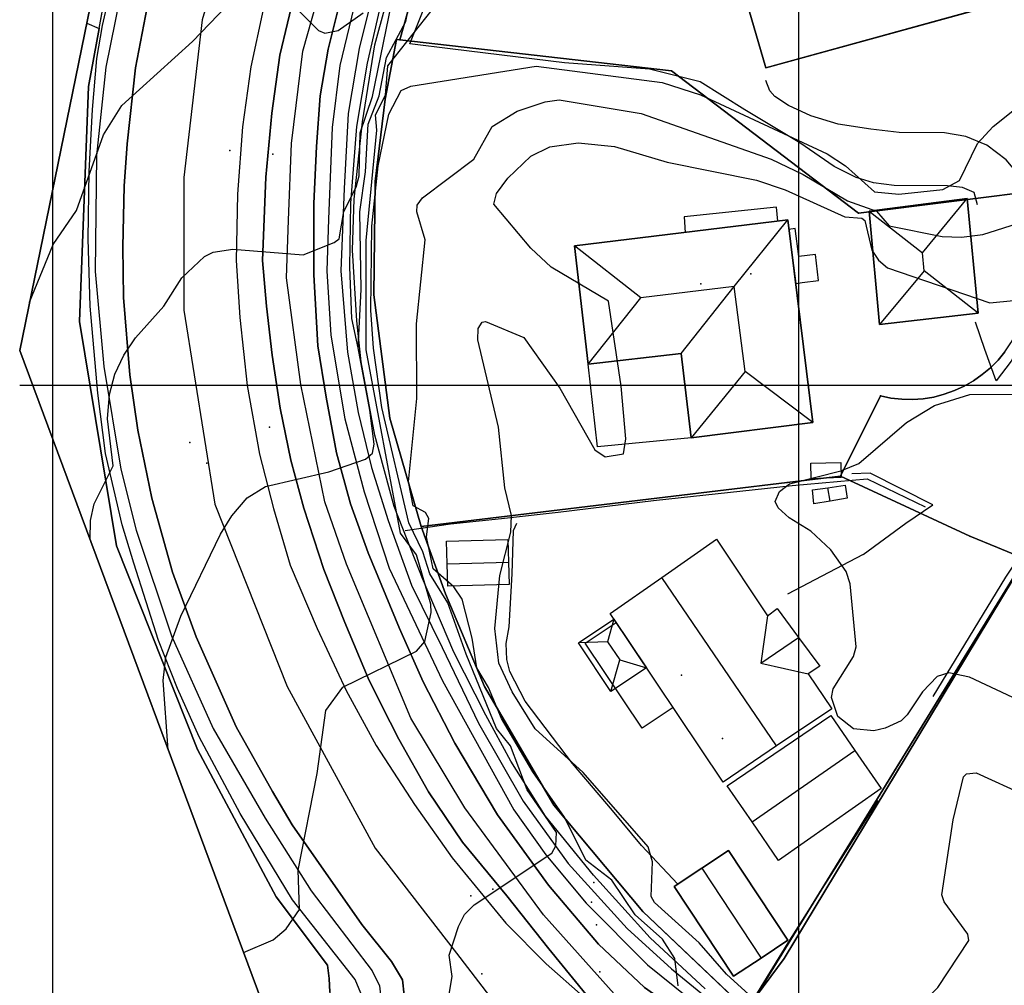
# Model space of a CAD drawing. Header units: inches. Extents: x 92347800 to 92626375, y 1600225090 to 1600386582.
# Tile 2 of 12: x 92347800 to 92413800, y 1600259750 to 1600324505. Entities that reach past the tile are written whole.
import ezdxf

# ---------------------------------------------------------------- set-up
doc = ezdxf.new("R2010")
doc.units = ezdxf.units.IN
doc.header["$MEASUREMENT"] = 0
for name, color, linetype in [('Adresse', 10, 'Continuous'), ('AnnenBygning', 10, 'Continuous'), ('AnnetVegarealAvgrensning', 10, 'Continuous'), ('ArealressursFlate', 10, 'Continuous'), ('ArealressursGrense', 10, 'Continuous'), ('Bestillingspolygon', 10, 'Continuous'), ('Bygning', 10, 'Continuous'), ('Bygningslinje', 10, 'Continuous'), ('Eiendomsgrense', 10, 'Continuous'), ('elveg20_v_kartverket_255_veglenke', 10, 'Continuous'), ('Gidtekst', 10, 'Continuous'), ('Gjerde', 10, 'Continuous'), ('Hekk', 10, 'Continuous'), ('HøydeKurve', 10, 'Continuous'), ('KantUtsnitt', 10, 'Continuous'), ('Kumlokk', 10, 'Continuous'), ('Mast', 10, 'Continuous'), ('MurLoddrett', 10, 'Continuous'), ('Mønelinje', 10, 'Continuous'), ('Rutenett', 10, 'Continuous'), ('Skjerm', 10, 'Continuous'), ('Takkant', 10, 'Continuous'), ('Takoverbygg', 10, 'Continuous'), ('TakoverbyggKant', 10, 'Continuous'), ('Teig', 10, 'Continuous'), ('Teiggrensepunkt', 10, 'Continuous'), ('TrappBygg', 10, 'Continuous'), ('Vegdekkekant', 10, 'Continuous'), ('VegGåendeOgSyklende', 10, 'Continuous'), ('VegKjørende', 10, 'Continuous'), ('Veranda', 10, 'Continuous')]:
    doc.layers.add(name, color=color, linetype=linetype)

msp = doc.modelspace()

# ---------------------------------------------------------------- linework, layer by layer
at = {"layer": 'Adresse'}
for p in [(92396800, 1600307464), (92392167, 1600280555)]:
    msp.add_point(p, dxfattribs=at)
at = {"layer": 'AnnenBygning'}
for points in [[(92400860, 1600293720, 113010), (92400820, 1600294760, 113010), (92402850, 1600294810, 113010), (92402870, 1600293810, 113010)], [(92402120, 1600292220, 113400), (92401030, 1600292040, 112690), (92400950, 1600292970, 112680), (92401980, 1600293110, 113400), (92403140, 1600293280, 112680), (92403270, 1600292410, 112680)], [(92391680, 1600266380, 113980), (92393530, 1600267600, 114930), (92395320, 1600268780, 113980), (92399300, 1600262770, 113980), (92397500, 1600261580, 114930), (92395650, 1600260360, 113980)]]:
    msp.add_polyline3d(points, close=True, dxfattribs=at)
at = {"layer": 'AnnetVegarealAvgrensning'}
for p, q in [((92407200, 1600290740, 110620), (92409020, 1600291960, 110610)), ((92404340, 1600288630, 110860), (92407200, 1600290740, 110620)), ((92404340, 1600288630, 110860), (92399260, 1600285970, 110940))]:
    msp.add_line(p, q, dxfattribs=at)
for points in [[(92415530, 1600310240, 112730), (92415190, 1600312830, 113250), (92414630, 1600314260, 113460), (92413920, 1600315110, 113580), (92412620, 1600316090, 113870), (92411230, 1600316670, 114070), (92409790, 1600316910, 114220), (92406760, 1600316950, 114520), (92404860, 1600317170, 114570), (92402660, 1600317500, 114620), (92400830, 1600318060, 114610), (92399340, 1600318740, 114670), (92398420, 1600319350, 114760), (92398080, 1600319730, 114770), (92397820, 1600320430, 114780)], [(92415110, 1600303130, 111480), (92414260, 1600301600, 111210), (92413260, 1600300280, 111000), (92412500, 1600302390, 111320), (92411870, 1600304230, 111460)], [(92409020, 1600291960, 110610), (92404800, 1600294100, 110860), (92403570, 1600294050, 110880)], [(92415290, 1600289230, 110170), (92413880, 1600287120, 110500), (92409010, 1600279120, 110970)]]:
    msp.add_polyline3d(points, dxfattribs=at)
at = {"layer": 'ArealressursFlate'}
for points in [[(92373570, 1600259100), (92373460, 1600260120), (92372720, 1600261350), (92370740, 1600263830), (92366070, 1600270510), (92364750, 1600272740), (92362310, 1600277080), (92359640, 1600283120), (92358050, 1600287450), (92356660, 1600292410), (92355710, 1600296970), (92355180, 1600300690), (92354760, 1600305880), (92354720, 1600309270), (92354800, 1600313330), (92355010, 1600316180), (92355560, 1600321270), (92356560, 1600326530)], [(92386450, 1600258300), (92383270, 1600262190), (92380450, 1600265750), (92377490, 1600269360), (92375200, 1600272730), (92373210, 1600276250), (92372060, 1600278540), (92371150, 1600280350), (92369600, 1600284080), (92368190, 1600287640), (92366840, 1600291740), (92365980, 1600294970), (92365250, 1600298450), (92364730, 1600302010), (92364340, 1600305300), (92364080, 1600308350), (92364290, 1600313940), (92364700, 1600318230), (92365240, 1600322120), (92366260, 1600326450)], [(92364110, 1600325190), (92363290, 1600321340), (92362740, 1600317330), (92362390, 1600312810), (92362300, 1600308360), (92362550, 1600304530), (92363040, 1600299980), (92363880, 1600295370), (92364820, 1600291730), (92365930, 1600287920), (92367750, 1600283670), (92369680, 1600279520), (92371690, 1600275830), (92374270, 1600271870), (92376800, 1600268300), (92380380, 1600263910), (92383100, 1600261190), (92385570, 1600258990)], [(92415250, 1600288390), (92407220, 1600275090), (92399050, 1600261540), (92394880, 1600255930), (92389690, 1600259610), (92386590, 1600262520), (92383240, 1600266460), (92379830, 1600271180), (92376970, 1600275990), (92374850, 1600280110), (92373270, 1600283680), (92371160, 1600288750), (92369970, 1600292040), (92369040, 1600295450), (92368350, 1600299200), (92367780, 1600302630), (92367510, 1600307400), (92367510, 1600312170), (92367700, 1600315990), (92367950, 1600319400), (92368470, 1600322520), (92369270, 1600325650)], [(92369270, 1600325650), (92368470, 1600322520), (92367950, 1600319400), (92367700, 1600315990), (92367510, 1600312170), (92367510, 1600307400), (92367780, 1600302630), (92368350, 1600299200), (92369040, 1600295450), (92369970, 1600292040), (92371160, 1600288750), (92373270, 1600283680), (92374850, 1600280110), (92376970, 1600275990), (92379830, 1600271180), (92383240, 1600266460), (92386590, 1600262520), (92389690, 1600259610), (92394880, 1600255930), (92398400, 1600253830), (92403820, 1600251170), (92408770, 1600249250), (92414120, 1600247530)], [(92414120, 1600247530), (92408770, 1600249250), (92403820, 1600251170), (92398400, 1600253830), (92394880, 1600255930), (92399050, 1600261540), (92407220, 1600275090), (92415250, 1600288390)]]:
    msp.add_lwpolyline(points, dxfattribs=at)
at = {"layer": 'ArealressursGrense'}
for points in [[(92366070, 1600270510), (92364750, 1600272740), (92362310, 1600277080), (92359640, 1600283120), (92358050, 1600287450), (92356660, 1600292410), (92355710, 1600296970), (92355180, 1600300690), (92354760, 1600305880), (92354720, 1600309270), (92354800, 1600313330), (92355010, 1600316180), (92355560, 1600321270), (92356560, 1600326530), (92357560, 1600330600), (92359060, 1600335520), (92361180, 1600340690), (92363880, 1600345730), (92366980, 1600351050), (92370040, 1600355510), (92374520, 1600360910), (92379830, 1600366280), (92381980, 1600368080)], [(92366260, 1600326450), (92365240, 1600322120), (92364700, 1600318230), (92364290, 1600313940), (92364080, 1600308350), (92364340, 1600305300), (92364730, 1600302010), (92365250, 1600298450), (92365980, 1600294970), (92366840, 1600291740), (92368190, 1600287640), (92369600, 1600284080), (92371150, 1600280350), (92372060, 1600278540), (92373210, 1600276250), (92375200, 1600272730), (92377490, 1600269360), (92380450, 1600265750), (92383270, 1600262190), (92386450, 1600258300)], [(92364110, 1600325190), (92363290, 1600321340), (92362740, 1600317330), (92362390, 1600312810), (92362300, 1600308360), (92362550, 1600304530), (92363040, 1600299980), (92363880, 1600295370), (92364820, 1600291730), (92365930, 1600287920), (92367750, 1600283670), (92369680, 1600279520), (92371690, 1600275830), (92374270, 1600271870), (92376800, 1600268300), (92380380, 1600263910), (92383100, 1600261190), (92385570, 1600258990), (92386450, 1600258300)], [(92394880, 1600255930), (92389690, 1600259610), (92386590, 1600262520), (92383240, 1600266460), (92379830, 1600271180), (92376970, 1600275990), (92374850, 1600280110), (92373270, 1600283680), (92371160, 1600288750), (92369970, 1600292040), (92369040, 1600295450), (92368350, 1600299200), (92367780, 1600302630), (92367510, 1600307400), (92367510, 1600312170), (92367700, 1600315990), (92367950, 1600319400), (92368470, 1600322520), (92369270, 1600325650)], [(92394880, 1600255930), (92399050, 1600261540), (92407220, 1600275090), (92415250, 1600288390), (92417310, 1600288560)], [(92373570, 1600259100), (92373460, 1600260120), (92372720, 1600261350), (92370740, 1600263830), (92366070, 1600270510)]]:
    msp.add_lwpolyline(points, dxfattribs=at)
at = {"layer": 'Bestillingspolygon'}
msp.add_lwpolyline([(92626349, 1600369817), (92451714, 1600386577), (92380721, 1600373117), (92356874, 1600346697), (92347800, 1600302329), (92365622, 1600254393), (92417025, 1600227014), (92571817, 1600225094)], close=True, dxfattribs=at)
at = {"layer": 'Bygning'}
for points in [[(92413630, 1600325640, 117720), (92397820, 1600321280, 117720), (92395100, 1600330570, 117720), (92396320, 1600330920, 117720), (92396180, 1600331400, 122500), (92395080, 1600335160, 120290), (92409920, 1600339420, 120340), (92411030, 1600335630, 122500), (92411680, 1600333400, 121250), (92412140, 1600331800, 120350), (92411840, 1600331730, 120350), (92413310, 1600326930, 120400)], [(92412050, 1600304820, 114650), (92405430, 1600304060, 114500), (92404750, 1600311670, 114540), (92411320, 1600312510, 114530)], [(92392140, 1600302120, 115120), (92385910, 1600301410, 115270), (92384980, 1600309330, 115270), (92399290, 1600311080, 115180), (92400970, 1600297500, 115180), (92392810, 1600296460, 115180)], [(92380600, 1600286620, 114250), (92376490, 1600286510, 114250), (92376450, 1600288020, 115160), (92376410, 1600289530, 114250), (92380520, 1600289640, 114250), (92380560, 1600288120, 115160)], [(92400010, 1600283080, 115530), (92401440, 1600281160, 113950), (92400650, 1600280630, 113950), (92402230, 1600278300, 113970), (92398540, 1600275800, 117130), (92394950, 1600273380, 114080), (92387380, 1600284680, 113950), (92390840, 1600287100, 117130), (92394500, 1600289660, 113950), (92397930, 1600284530, 113950), (92398570, 1600285030, 113950)], [(92395230, 1600273130, 113840), (92402170, 1600277850, 113930), (92403790, 1600275500, 115710), (92405550, 1600272950, 113700), (92398670, 1600268110, 113560), (92396890, 1600270710, 115810)]]:
    msp.add_polyline3d(points, close=True, dxfattribs=at)
at = {"layer": 'Bygningslinje'}
for points in [[(92404750, 1600311670, 114540), (92408320, 1600308870, 116240), (92411320, 1600312510, 114530)], [(92392140, 1600302120, 115120), (92395700, 1600306610, 118020), (92399290, 1600311080, 115180)], [(92385910, 1600301410, 115270), (92389430, 1600305860, 118000), (92384980, 1600309330, 115270)], [(92412050, 1600304820, 114650), (92408430, 1600307660, 116250), (92405430, 1600304060, 114500)], [(92400970, 1600297500, 115180), (92396430, 1600300910, 118020), (92392810, 1600296460, 115180)], [(92387630, 1600284300, 113090), (92387210, 1600282790, 113760), (92385250, 1600282710, 113090)], [(92397930, 1600284530, 113950), (92397480, 1600281360, 115530), (92400650, 1600280630, 113950)], [(92387430, 1600279460, 113090), (92388030, 1600281570, 113760), (92389810, 1600281050, 113090)]]:
    msp.add_polyline3d(points, dxfattribs=at)
at = {"layer": 'Eiendomsgrense'}
for p, q in [((92353130, 1600323920), (92354180, 1600329660)), ((92352290, 1600324270), (92353130, 1600323920)), ((92353130, 1600323920), (92352420, 1600320020)), ((92372300, 1600319170), (92373050, 1600323180)), ((92373050, 1600323180), (92373290, 1600323150)), ((92373290, 1600323150), (92391500, 1600321080)), ((92404020, 1600311530), (92391500, 1600321080)), ((92352420, 1600320020), (92351820, 1600304260)), ((92371620, 1600313650), (92372300, 1600319170)), ((92371530, 1600306050), (92371620, 1600313650)), ((92416850, 1600313140), (92404020, 1600311530)), ((92372600, 1600297780), (92371530, 1600306050)), ((92351820, 1600304260), (92354290, 1600289230)), ((92402830, 1600293890), (92405490, 1600299280)), ((92374710, 1600290520), (92372600, 1600297780)), ((92374710, 1600290520), (92399250, 1600293470)), ((92399250, 1600293470), (92402830, 1600293890)), ((92411500, 1600289880), (92402830, 1600293890)), ((92374710, 1600290520), (92376340, 1600286010)), ((92354290, 1600289230), (92359720, 1600275560)), ((92415180, 1600288340), (92396560, 1600258060)), ((92376340, 1600286010), (92378960, 1600279780)), ((92378960, 1600279780), (92383610, 1600271840)), ((92359720, 1600275560), (92365000, 1600265680)), ((92383610, 1600271840), (92389560, 1600264710)), ((92365000, 1600265680), (92368440, 1600261110)), ((92389560, 1600264710), (92396560, 1600258060))]:
    msp.add_line(p, q, dxfattribs=at)
for points in [[(92373290, 1600323150), (92373820, 1600325060), (92374400, 1600326950), (92375050, 1600328830), (92375740, 1600330680), (92376500, 1600332500)], [(92405490, 1600299280), (92406200, 1600299130), (92406920, 1600299050), (92407640, 1600299040), (92408360, 1600299090), (92409070, 1600299200), (92409770, 1600299390), (92410460, 1600299630), (92411100, 1600299920), (92411730, 1600300290), (92412320, 1600300700), (92412870, 1600301160), (92413390, 1600301680), (92413840, 1600302240), (92414240, 1600302830), (92414600, 1600303470)], [(92415180, 1600288340), (92413340, 1600289100), (92411500, 1600289880)], [(92368440, 1600261110), (92368540, 1600260210), (92368580, 1600259300), (92368540, 1600258390), (92368450, 1600257500), (92368290, 1600256600), (92368060, 1600255720), (92367770, 1600254860), (92367420, 1600254030), (92367190, 1600253560)]]:
    msp.add_lwpolyline(points, dxfattribs=at)
at = {"layer": 'elveg20_v_kartverket_255_veglenke'}
for points in [[(92399731, 1600376721, 122634), (92397077, 1600375134, 122399), (92386574, 1600367299, 121359), (92379466, 1600360786, 120669), (92372163, 1600352344, 119769), (92367389, 1600344131, 119429), (92362593, 1600333090, 118579), (92360041, 1600324492, 118169), (92358801, 1600313911, 117359), (92358795, 1600305031, 116929), (92360884, 1600292009, 116239), (92365732, 1600279793, 115159), (92371627, 1600268943, 114549), (92377084, 1600261900, 113989), (92382755, 1600254502, 114459)], [(92354828, 1600327512, 118600), (92353580, 1600321311, 118410), (92352944, 1600315403, 118100), (92352861, 1600307610, 117570), (92353438, 1600301257, 117270), (92354575, 1600294352, 116910), (92355604, 1600290275, 116680), (92357976, 1600283196, 116180), (92360759, 1600276977, 115820), (92364259, 1600270970, 115490), (92367328, 1600266095, 115160), (92371435, 1600260711, 114660), (92371915, 1600259723, 114630), (92372075, 1600258311, 114600), (92371872, 1600256492, 114430), (92371063, 1600255173, 114430), (92368589, 1600252812, 114430)], [(92395582, 1600253318, 112340), (92392130, 1600255450, 112880), (92387644, 1600259178, 113310), (92382905, 1600264482, 113770), (92377641, 1600271660, 114420), (92374029, 1600277668, 114910), (92369717, 1600287995, 115550), (92368244, 1600292162, 115910), (92366647, 1600300045, 116500), (92365695, 1600307192, 116930), (92365815, 1600311051, 117230), (92366015, 1600316199, 117470), (92366780, 1600322395, 117930), (92368267, 1600327723, 118310)], [(92370196, 1600325317, 118160), (92369266, 1600321433, 117860), (92368738, 1600317266, 117500), (92368498, 1600311126, 117090), (92368391, 1600307671, 116760), (92368645, 1600303339, 116520), (92369601, 1600297734, 116110), (92370898, 1600292834, 115830), (92372561, 1600287720, 115420), (92376138, 1600280174, 114820), (92380927, 1600271521, 114210), (92383063, 1600268505, 114000), (92385776, 1600265268, 113710), (92389877, 1600261117, 113280), (92394582, 1600257349, 112790), (92396892, 1600255848, 112600)]]:
    msp.add_polyline3d(points, dxfattribs=at)
at = {"layer": 'Gidtekst'}
for p in [(92393451, 1600306802), (92394915, 1600276304)]:
    msp.add_point(p, dxfattribs=at)
at = {"layer": 'Gjerde'}
for points in [[(92373640, 1600290250, 114540), (92376680, 1600290690, 114510), (92380100, 1600291050, 113160), (92383890, 1600291480, 112730), (92390280, 1600292260, 112580), (92399570, 1600293270, 112190), (92404610, 1600293720, 111890), (92408490, 1600291830, 111760)], [(92405330, 1600272140, 111950), (92399290, 1600262600, 112050), (92396030, 1600257280, 113380)]]:
    msp.add_polyline3d(points, dxfattribs=at)
at = {"layer": 'Hekk'}
for points in [[(92376840, 1600322530, 115630), (92373960, 1600322890, 116380), (92379830, 1600337630, 117280)], [(92412010, 1600312090, 114500), (92411770, 1600312910, 114590), (92411000, 1600313260, 114660), (92410000, 1600313370, 114760), (92406410, 1600313380, 114940), (92405030, 1600313570, 114990), (92403870, 1600313920, 114990), (92402390, 1600314670, 114990), (92400100, 1600316240, 115100), (92396410, 1600318460, 115280), (92393420, 1600320340, 115320), (92390010, 1600321180, 115530), (92384330, 1600321620, 115560), (92376840, 1600322530, 115630)]]:
    msp.add_polyline3d(points, dxfattribs=at)
at = {"layer": 'HøydeKurve'}
for points in [[(92357760, 1600275550, 116000), (92357410, 1600280200, 116000), (92357600, 1600281760, 116000), (92358610, 1600284500, 116000), (92361260, 1600290010, 116000), (92362020, 1600291240, 116000), (92363040, 1600292430, 116000), (92364280, 1600293190, 116000), (92368530, 1600294190, 116000), (92370970, 1600295040, 116000), (92371440, 1600295430, 116000), (92371560, 1600296030, 116000), (92371270, 1600298330, 116000), (92370490, 1600302510, 116000), (92370700, 1600306420, 116000), (92370600, 1600311610, 116000), (92370990, 1600314310, 116000), (92371150, 1600317500, 116000), (92371890, 1600319400, 116000), (92372390, 1600321970, 116000), (92373690, 1600324380, 116000), (92374540, 1600328650, 116000)], [(92352520, 1600289650, 117000), (92352550, 1600290920, 117000), (92352790, 1600292030, 117000), (92354060, 1600294580, 117000), (92353690, 1600297740, 117000), (92353820, 1600299370, 117000), (92354180, 1600300730, 117000), (92354780, 1600302010, 117000), (92355570, 1600303180, 117000), (92357460, 1600305290, 117000), (92358670, 1600307190, 117000), (92360180, 1600308620, 117000), (92360760, 1600308920, 117000), (92362080, 1600309120, 117000), (92366810, 1600308740, 117000), (92368890, 1600309570, 117000), (92369220, 1600309820, 117000), (92369530, 1600311640, 117000), (92370350, 1600313270, 117000), (92370550, 1600314030, 117000), (92370630, 1600316910, 117000), (92371460, 1600319360, 117000), (92372920, 1600326570, 117000)], [(92348460, 1600305560, 118000), (92350040, 1600309440, 118000), (92351610, 1600311700, 118000), (92353410, 1600316790, 118000), (92354650, 1600318740, 118000), (92359380, 1600323050, 118000), (92361670, 1600325410, 118000)], [(92362810, 1600261960, 115000), (92364800, 1600262800, 115000), (92365660, 1600263540, 115000), (92366560, 1600264840, 115000), (92366460, 1600267470, 115000), (92367730, 1600273960, 115000), (92368310, 1600278180, 115000), (92369460, 1600279750, 115000), (92374390, 1600282150, 115000), (92374950, 1600282800, 115000), (92375380, 1600284750, 115000), (92375360, 1600285300, 115000), (92374400, 1600288620, 115000), (92373320, 1600290060, 115000), (92371020, 1600302370, 115000), (92371020, 1600309690, 115000), (92371730, 1600317090, 115000), (92371660, 1600318130, 115000), (92372310, 1600319450, 115000), (92372480, 1600321420, 115000), (92375450, 1600325160, 115000)], [(92366500, 1600325100, 118000), (92367840, 1600323780, 118000), (92368250, 1600323610, 118000), (92369150, 1600323790, 118000), (92370830, 1600324960, 118000)], [(92375680, 1600253740, 114000), (92376780, 1600260350, 114000), (92376590, 1600261770, 114000), (92377210, 1600263700, 114000), (92377620, 1600264510, 114000), (92378270, 1600265140, 114000), (92383460, 1600268610, 114000), (92383730, 1600269110, 114000), (92383780, 1600269990, 114000), (92381810, 1600272860, 114000), (92380690, 1600275820, 114000), (92379770, 1600276980, 114000), (92377720, 1600281950, 114000), (92376500, 1600285410, 114000), (92375290, 1600287350, 114000), (92374830, 1600288820, 114000), (92373890, 1600290770, 114000), (92372070, 1600298500, 114000), (92371510, 1600302470, 114000), (92371340, 1600305020, 114000), (92371410, 1600310660, 114000), (92371840, 1600314700, 114000), (92372540, 1600318170, 114000), (92373360, 1600319750, 114000), (92374010, 1600320040, 114000), (92382420, 1600321390, 114000), (92390860, 1600320300, 114000), (92393440, 1600319470, 114000), (92401920, 1600315500, 114000), (92403160, 1600314710, 114000), (92405090, 1600312960, 114000), (92406740, 1600312800, 114000), (92409680, 1600313120, 114000), (92410790, 1600313710, 114000), (92412000, 1600316200, 114000), (92413060, 1600317340, 114000), (92414380, 1600318390, 114000)], [(92391930, 1600259710, 113000), (92391720, 1600261550, 113000), (92390880, 1600262840, 113000), (92389060, 1600264470, 113000), (92387490, 1600266810, 113000), (92385760, 1600268150, 113000), (92384320, 1600271020, 113000), (92382200, 1600274070, 113000), (92380100, 1600277650, 113000), (92379220, 1600279730, 113000), (92378450, 1600281040, 113000), (92378130, 1600283040, 113000), (92377450, 1600285640, 113000), (92376910, 1600286470, 113000), (92375520, 1600287680, 113000), (92375070, 1600289830, 113000), (92375220, 1600291050, 113000), (92375000, 1600291450, 113000), (92374170, 1600291910, 113000), (92373860, 1600293520, 113000), (92374410, 1600299100, 113000), (92374390, 1600304120, 113000), (92374980, 1600309740, 113000), (92374410, 1600311620, 113000), (92374440, 1600312070, 113000), (92374790, 1600312560, 113000), (92378250, 1600315150, 113000), (92379470, 1600317340, 113000), (92381140, 1600318370, 113000), (92383020, 1600319000, 113000), (92383960, 1600319120, 113000), (92389460, 1600318220, 113000), (92398170, 1600315160, 113000), (92400310, 1600314130, 113000), (92403300, 1600312350, 113000), (92405230, 1600311670, 113000), (92406080, 1600310680, 113000), (92409640, 1600309970, 113000), (92410930, 1600309920, 113000), (92412360, 1600310100, 113000), (92414680, 1600310830, 113000)], [(92396920, 1600258910, 112000), (92395180, 1600260490, 112000), (92393350, 1600262600, 112000), (92390360, 1600265310, 112000), (92390120, 1600265710, 112000), (92390220, 1600268030, 112000), (92389920, 1600269030, 112000), (92385570, 1600274030, 112000), (92382360, 1600276960, 112000), (92380800, 1600279440, 112000), (92379920, 1600281360, 112000), (92379660, 1600283680, 112000), (92379980, 1600287230, 112000), (92380720, 1600290130, 112000), (92380760, 1600291260, 112000), (92380310, 1600293120, 112000), (92379890, 1600297180, 112000), (92378510, 1600303040, 112000), (92378540, 1600303790, 112000), (92378800, 1600304210, 112000), (92379020, 1600304270, 112000), (92381590, 1600303200, 112000), (92384000, 1600299790, 112000), (92386350, 1600295660, 112000), (92387040, 1600295200, 112000), (92388270, 1600295380, 112000), (92388420, 1600296400, 112000), (92388110, 1600299920, 112000), (92387270, 1600305630, 112000), (92383420, 1600307920, 112000), (92382060, 1600309180, 112000), (92379580, 1600312130, 112000), (92379760, 1600312850, 112000), (92380520, 1600313870, 112000), (92382060, 1600315350, 112000), (92383340, 1600315980, 112000), (92385240, 1600316250, 112000), (92387660, 1600316010, 112000), (92391210, 1600314940, 112000), (92397190, 1600313740, 112000), (92399100, 1600313090, 112000), (92403120, 1600311280, 112000), (92404260, 1600311200, 112000), (92404450, 1600311030, 112000), (92404930, 1600309060, 112000), (92405360, 1600308370, 112000), (92405960, 1600307870, 112000), (92412820, 1600305520, 112000), (92414420, 1600305670, 112000)], [(92414380, 1600279050, 111000), (92411460, 1600280410, 111000), (92410080, 1600280700, 111000), (92409290, 1600280470, 111000), (92408310, 1600279440, 111000), (92407290, 1600277880, 111000), (92406880, 1600277480, 111000), (92405810, 1600277000, 111000), (92405050, 1600276820, 111000), (92403700, 1600276940, 111000), (92402650, 1600277770, 111000), (92402220, 1600279050, 111000), (92402330, 1600279640, 111000), (92403680, 1600281800, 111000), (92403880, 1600282440, 111000), (92403470, 1600286670, 111000), (92403190, 1600287490, 111000), (92402170, 1600288950, 111000), (92400820, 1600290210, 111000), (92399370, 1600291100, 111000), (92398640, 1600291770, 111000), (92398440, 1600292190, 111000), (92398730, 1600292860, 111000), (92399410, 1600293380, 111000), (92402840, 1600294240, 111000), (92404050, 1600294740, 111000), (92407240, 1600297500, 111000), (92409120, 1600298630, 111000), (92411480, 1600299370, 111000), (92414320, 1600299400, 111000)], [(92414920, 1600251230, 111000), (92412080, 1600252710, 111000), (92409870, 1600254370, 111000), (92407800, 1600255650, 111000), (92407140, 1600256290, 111000), (92406980, 1600256790, 111000), (92407150, 1600257280, 111000), (92407680, 1600257920, 111000), (92409350, 1600259610, 111000), (92411420, 1600262750, 111000), (92411360, 1600263170, 111000), (92409770, 1600265340, 111000), (92409620, 1600265810, 111000), (92410370, 1600270840, 111000), (92411060, 1600273720, 111000), (92411270, 1600273940, 111000), (92411920, 1600273990, 111000), (92415250, 1600272490, 111000)]]:
    msp.add_polyline3d(points, dxfattribs=at)
at = {"layer": 'KantUtsnitt'}
for points in [[(92626350, 1600369820), (92571820, 1600225090), (92417030, 1600227020), (92365620, 1600254390), (92347800, 1600302330), (92356880, 1600346700), (92380720, 1600373120), (92451710, 1600386580), (92626350, 1600369820)], [(92626350, 1600369820), (92571820, 1600225090), (92417030, 1600227020), (92365620, 1600254390), (92347800, 1600302330), (92356880, 1600346700), (92380720, 1600373120), (92451710, 1600386580), (92626350, 1600369820)], [(92370030, 1600252050), (92365620, 1600254390), (92347800, 1600302330), (92356880, 1600346700), (92380720, 1600373120), (92390470, 1600374960)], [(92352290, 1600324270), (92356880, 1600346700), (92380720, 1600373120), (92384840, 1600373900)], [(92367190, 1600253560), (92365620, 1600254390), (92347800, 1600302330), (92352290, 1600324270)]]:
    msp.add_lwpolyline(points, dxfattribs=at)
for points in [[(92432740, 1600382980, 127290), (92451710, 1600386580, 127290), (92626350, 1600369820, 127290), (92571820, 1600225090, 127290), (92417030, 1600227020, 127290), (92365620, 1600254390, 127290), (92347800, 1600302330, 127290), (92356880, 1600346700, 127290), (92380720, 1600373120, 127290), (92432740, 1600382980, 127290)], [(92367120, 1600253600, 114540), (92365620, 1600254390, 114630), (92347800, 1600302330, 117350), (92356880, 1600346700, 119760), (92380720, 1600373120, 121650), (92384930, 1600373910, 121870)]]:
    msp.add_polyline3d(points, dxfattribs=at)
at = {"layer": 'Kumlokk'}
for p in [(92361880, 1600315740, 117290), (92364770, 1600315480, 117520), (92359210, 1600296150, 116200), (92360350, 1600294760, 116160), (92386280, 1600266640, 113460), (92378030, 1600265750, 114070), (92386130, 1600265320, 113450), (92386460, 1600263800, 113320), (92378770, 1600260510, 113880), (92386690, 1600260650, 113260)]:
    msp.add_point(p, dxfattribs=at)
at = {"layer": 'Mast'}
for p in [(92364550, 1600297170, 126610), (92379510, 1600266200, 124150)]:
    msp.add_point(p, dxfattribs=at)
at = {"layer": 'MurLoddrett'}
msp.add_line((92389490, 1600269130, 112270), (92391920, 1600266530, 111750), dxfattribs=at)
for points in [[(92393740, 1600259520, 113220), (92390070, 1600262940, 113660), (92386260, 1600267130, 114010), (92383050, 1600271090, 114320), (92380730, 1600274780, 114520), (92379040, 1600277860, 114860), (92376910, 1600282090, 115120), (92374790, 1600287040, 115400), (92374590, 1600287550, 115470), (92372910, 1600291870, 116040), (92371610, 1600296650, 116320), (92370680, 1600301560, 116870), (92370390, 1600304320, 117020), (92370110, 1600309060, 117330), (92370210, 1600312480, 117470), (92370770, 1600317660, 117810), (92371600, 1600322820, 118220), (92373030, 1600328080, 118490)], [(92398630, 1600311000, 111670), (92398520, 1600311940, 111670), (92392340, 1600311290, 111560), (92392410, 1600310240, 111550)], [(92389490, 1600269130, 112270), (92387530, 1600271480, 112260), (92384850, 1600274620, 112190), (92381680, 1600278810, 112170), (92380660, 1600280790, 112070), (92380450, 1600281610, 112060), (92380400, 1600282670, 112060), (92380600, 1600283780, 112030), (92380810, 1600287350, 112030), (92380910, 1600290240, 112150), (92381120, 1600290740, 111960)]]:
    msp.add_polyline3d(points, dxfattribs=at)
at = {"layer": 'Mønelinje'}
for p, q in [((92408430, 1600307660, 116250), (92408320, 1600308870, 116240)), ((92402120, 1600292220, 113400), (92401980, 1600293110, 113400)), ((92376450, 1600288020, 115160), (92380560, 1600288120, 115160)), ((92398540, 1600275800, 117130), (92390840, 1600287100, 117130)), ((92397480, 1600281360, 115530), (92400010, 1600283080, 115530)), ((92387210, 1600282790, 113760), (92388030, 1600281570, 113760)), ((92396890, 1600270710, 115810), (92403790, 1600275500, 115710)), ((92393530, 1600267600, 114930), (92397500, 1600261580, 114930))]:
    msp.add_line(p, q, dxfattribs=at)
msp.add_polyline3d([(92396430, 1600300910, 118020), (92395700, 1600306610, 118020), (92389430, 1600305860, 118000)], dxfattribs=at)
at = {"layer": 'Rutenett'}
for p, q in [((92350000, 1600386577), (92350000, 1600225094)), ((92400000, 1600386577), (92400000, 1600225094)), ((92347800, 1600300000), (92626349, 1600300000))]:
    msp.add_line(p, q, dxfattribs=at)
at = {"layer": 'Skjerm'}
msp.add_polyline3d([(92393740, 1600259520, 115720), (92390070, 1600262940, 116050), (92386260, 1600267130, 116470), (92383050, 1600271090, 116770), (92380730, 1600274780, 117180), (92379040, 1600277860, 117370), (92376910, 1600282090, 117620), (92374790, 1600287040, 117920), (92374590, 1600287550, 117960), (92372910, 1600291870, 118260), (92371610, 1600296650, 118910), (92370680, 1600301560, 119170), (92370070, 1600304470, 119060), (92369940, 1600307900, 119310), (92370000, 1600312200, 119660), (92370410, 1600317340, 120080), (92371110, 1600321580, 120400), (92372040, 1600325590, 120670)], dxfattribs=at)
at = {"layer": 'Takkant'}
for points in [[(92396320, 1600330920, 117720), (92395100, 1600330570, 117720), (92397820, 1600321280, 117720), (92413630, 1600325640, 117720)], [(92412050, 1600304820, 114650), (92411320, 1600312510, 114530), (92404750, 1600311670, 114540), (92405430, 1600304060, 114500), (92412050, 1600304820, 114650)], [(92392140, 1600302120, 115120), (92392810, 1600296460, 115180), (92400970, 1600297500, 115180), (92399290, 1600311080, 115180), (92384980, 1600309330, 115270), (92385910, 1600301410, 115270), (92392140, 1600302120, 115120)], [(92400860, 1600293720, 113010), (92400820, 1600294760, 113010), (92402850, 1600294810, 113010), (92402870, 1600293810, 113010), (92400860, 1600293720, 113010)], [(92402120, 1600292220, 113400), (92401030, 1600292040, 112690), (92400950, 1600292970, 112680), (92401980, 1600293110, 113400), (92403140, 1600293280, 112680), (92403270, 1600292410, 112680), (92402120, 1600292220, 113400)], [(92380600, 1600286620, 114250), (92376490, 1600286510, 114250), (92376450, 1600288020, 115160), (92376410, 1600289530, 114250), (92380520, 1600289640, 114250), (92380560, 1600288120, 115160), (92380600, 1600286620, 114250)], [(92400010, 1600283080, 115530), (92401440, 1600281160, 113950), (92400650, 1600280630, 113950), (92402230, 1600278300, 113970), (92398540, 1600275800, 117130), (92394950, 1600273380, 114080), (92387380, 1600284680, 113950), (92390840, 1600287100, 117130), (92394500, 1600289660, 113950), (92397930, 1600284530, 113950), (92398570, 1600285030, 113950), (92400010, 1600283080, 115530)], [(92395230, 1600273130, 113840), (92402170, 1600277850, 113930), (92403790, 1600275500, 115710), (92405550, 1600272950, 113700), (92398670, 1600268110, 113560), (92396890, 1600270710, 115810), (92395230, 1600273130, 113840)], [(92391680, 1600266380, 113980), (92395650, 1600260360, 113980), (92397500, 1600261580, 114930), (92399300, 1600262770, 113980), (92395320, 1600268780, 113980), (92393530, 1600267600, 114930), (92391680, 1600266380, 113980)]]:
    msp.add_polyline3d(points, dxfattribs=at)
at = {"layer": 'Takoverbygg'}
msp.add_polyline3d([(92389810, 1600281050, 113090), (92387430, 1600279460, 113090), (92385250, 1600282710, 113090), (92387630, 1600284300, 113090)], close=True, dxfattribs=at)
at = {"layer": 'TakoverbyggKant'}
msp.add_polyline3d([(92389810, 1600281050, 113090), (92387430, 1600279460, 113090), (92385250, 1600282710, 113090), (92387630, 1600284300, 113090), (92389810, 1600281050, 113090)], dxfattribs=at)
at = {"layer": 'Teig'}
for points in [[(92391500, 1600321080), (92373290, 1600323150), (92373820, 1600325060), (92374400, 1600326950), (92375050, 1600328830), (92375740, 1600330680), (92376500, 1600332500), (92378550, 1600336790), (92412420, 1600343270), (92418460, 1600320060), (92416850, 1600313140), (92404020, 1600311530)], [(92352290, 1600324270), (92353130, 1600323920), (92352420, 1600320020), (92351820, 1600304260), (92354290, 1600289230), (92359720, 1600275560), (92365000, 1600265680), (92368440, 1600261110), (92368540, 1600260210), (92368580, 1600259300), (92368540, 1600258390), (92368450, 1600257500), (92368290, 1600256600), (92368060, 1600255720), (92367770, 1600254860), (92367420, 1600254030), (92367190, 1600253560), (92365620, 1600254390), (92347800, 1600302330)], [(92376340, 1600286010), (92374710, 1600290520), (92399250, 1600293470), (92402830, 1600293890), (92411500, 1600289880), (92413340, 1600289100), (92415180, 1600288340), (92396560, 1600258060), (92389560, 1600264710), (92383610, 1600271840), (92378960, 1600279780)]]:
    msp.add_lwpolyline(points, close=True, dxfattribs=at)
for points in [[(92368580, 1600259300), (92368540, 1600260210), (92368440, 1600261110), (92365000, 1600265680), (92359720, 1600275560), (92354290, 1600289230), (92351820, 1600304260), (92352420, 1600320020), (92353130, 1600323920), (92354180, 1600329660)], [(92373820, 1600325060), (92373290, 1600323150), (92373050, 1600323180), (92372300, 1600319170), (92371620, 1600313650), (92371530, 1600306050), (92372600, 1600297780), (92374710, 1600290520), (92376340, 1600286010), (92378960, 1600279780), (92383610, 1600271840), (92389560, 1600264710), (92396560, 1600258060), (92413850, 1600250580)], [(92413840, 1600302240), (92413390, 1600301680), (92412870, 1600301160), (92412320, 1600300700), (92411730, 1600300290), (92411100, 1600299920), (92410460, 1600299630), (92409770, 1600299390), (92409070, 1600299200), (92408360, 1600299090), (92407640, 1600299040), (92406920, 1600299050), (92406200, 1600299130), (92405490, 1600299280), (92402830, 1600293890), (92399250, 1600293470), (92374710, 1600290520), (92372600, 1600297780), (92371530, 1600306050), (92371620, 1600313650), (92372300, 1600319170), (92373050, 1600323180), (92373290, 1600323150), (92391500, 1600321080), (92404020, 1600311530), (92416850, 1600313140)], [(92415180, 1600288340), (92413340, 1600289100), (92411500, 1600289880), (92402830, 1600293890), (92405490, 1600299280), (92406200, 1600299130), (92406920, 1600299050), (92407640, 1600299040), (92408360, 1600299090), (92409070, 1600299200), (92409770, 1600299390), (92410460, 1600299630), (92411100, 1600299920), (92411730, 1600300290), (92412320, 1600300700), (92412870, 1600301160), (92413390, 1600301680), (92413840, 1600302240)], [(92413850, 1600250580), (92396560, 1600258060), (92415180, 1600288340)]]:
    msp.add_lwpolyline(points, dxfattribs=at)
at = {"layer": 'Teiggrensepunkt'}
for p in [(92353130, 1600323920), (92373050, 1600323180), (92373290, 1600323150), (92391500, 1600321080), (92352420, 1600320020), (92372300, 1600319170), (92371620, 1600313650), (92404020, 1600311530), (92371530, 1600306050), (92351820, 1600304260), (92405490, 1600299280), (92372600, 1600297780), (92399250, 1600293470), (92402830, 1600293890), (92374710, 1600290520), (92411500, 1600289880), (92354290, 1600289230), (92376340, 1600286010), (92378960, 1600279780), (92359720, 1600275560), (92383610, 1600271840), (92365000, 1600265680), (92389560, 1600264710), (92368440, 1600261110)]:
    msp.add_point(p, dxfattribs=at)
at = {"layer": 'TrappBygg'}
msp.add_polyline3d([(92401140, 1600308750, 111650), (92400030, 1600308620, 112690), (92399790, 1600310500, 112690), (92399360, 1600310440, 112690), (92399820, 1600306820, 112690), (92400250, 1600306870, 112690), (92401350, 1600307010, 111650), (92401140, 1600308750, 111650)], dxfattribs=at)
at = {"layer": 'Vegdekkekant'}
for points in [[(92366070, 1600270510, 115310), (92364750, 1600272740, 115430), (92362310, 1600277080, 115800), (92359640, 1600283120, 116070), (92358050, 1600287450, 116270), (92356660, 1600292410, 116630), (92355710, 1600296970, 116880), (92355180, 1600300690, 117050), (92354760, 1600305880, 117320), (92354720, 1600309270, 117520), (92354800, 1600313330, 117770), (92355010, 1600316180, 118000), (92355560, 1600321270, 118280), (92356560, 1600326530, 118550), (92357560, 1600330600, 118700), (92359060, 1600335520, 119200), (92361180, 1600340690, 119520), (92363880, 1600345730, 119920), (92366980, 1600351050, 120270), (92370040, 1600355510, 120610), (92374520, 1600360910, 121020), (92379830, 1600366280, 121390), (92381980, 1600368080, 121520)], [(92362570, 1600271270, 115520), (92359820, 1600276420, 115820), (92358380, 1600279650, 115970), (92357100, 1600282870, 116170), (92355450, 1600288060, 116370), (92354660, 1600290630, 116600), (92353560, 1600295410, 116850), (92353040, 1600299450, 117020), (92352530, 1600305290, 117350), (92352380, 1600309800, 117620), (92352450, 1600314330, 117900), (92352670, 1600318490, 118170), (92352960, 1600321900, 118300), (92353340, 1600324110, 118450), (92354140, 1600327540, 118600), (92355770, 1600333150, 118950), (92357190, 1600337890, 119200), (92358350, 1600340700, 119370), (92360020, 1600344290, 119620), (92362520, 1600349580, 119760)], [(92371780, 1600327530, 118530), (92370560, 1600322570, 117980), (92369820, 1600318220, 117580), (92369540, 1600313180, 117330), (92369320, 1600307660, 116850), (92369780, 1600302200, 116560), (92370480, 1600298160, 116180), (92371380, 1600294470, 116030), (92372490, 1600290910, 115710), (92374060, 1600286590, 115370), (92376110, 1600282410, 115050), (92378560, 1600277330, 114710), (92381550, 1600272110, 114150), (92384570, 1600267910, 113850), (92388520, 1600263550, 113440), (92391490, 1600260850, 113170), (92396400, 1600256830, 112790), (92401140, 1600254510, 112290), (92408250, 1600251540, 111870), (92416540, 1600249250, 111130)], [(92366260, 1600326450, 118400), (92365240, 1600322120, 118180), (92364700, 1600318230, 117930), (92364290, 1600313940, 117610), (92364080, 1600308350, 117120), (92364340, 1600305300, 117040), (92364730, 1600302010, 116850), (92365250, 1600298450, 116470), (92365980, 1600294970, 116330), (92366840, 1600291740, 116050), (92368190, 1600287640, 115890), (92369600, 1600284080, 115590), (92371150, 1600280350, 115380), (92372060, 1600278530, 115200), (92373210, 1600276250, 114980), (92375200, 1600272730, 114780), (92377490, 1600269360, 114400), (92380450, 1600265750, 114110), (92383270, 1600262190, 113870), (92386450, 1600258290, 113420)], [(92364110, 1600325190, 118170), (92363290, 1600321340, 117870), (92362740, 1600317330, 117600), (92362390, 1600312810, 117350), (92362300, 1600308360, 117020), (92362550, 1600304530, 116840), (92363040, 1600299980, 116570), (92363880, 1600295370, 116400), (92364820, 1600291730, 115970), (92365930, 1600287920, 115810), (92367750, 1600283670, 115410), (92369680, 1600279520, 115210), (92371690, 1600275830, 115000), (92374270, 1600271870, 114550), (92376800, 1600268300, 114380), (92380380, 1600263910, 114060), (92383100, 1600261190, 113700), (92385570, 1600258990, 113500), (92386450, 1600258300, 113420)], [(92395140, 1600255770, 112750), (92394880, 1600255930, 112770), (92389690, 1600259610, 113230), (92386590, 1600262510, 113470), (92383240, 1600266460, 113860), (92379830, 1600271180, 114270), (92376970, 1600275990, 114750), (92374850, 1600280110, 114970), (92373270, 1600283680, 115210), (92371160, 1600288750, 115610), (92369970, 1600292040, 115910), (92369040, 1600295450, 116130), (92368350, 1600299200, 116380), (92367780, 1600302630, 116550), (92367510, 1600307400, 116800), (92367510, 1600312170, 117140), (92367700, 1600315990, 117350), (92367950, 1600319400, 117650), (92368470, 1600322520, 117910), (92369270, 1600325650, 118280)], [(92367120, 1600253600, 114540), (92370040, 1600256220, 114550), (92370660, 1600257580, 114640), (92370780, 1600258960, 114720), (92370280, 1600260150, 114790), (92366090, 1600265490, 115220), (92362570, 1600271270, 115520)], [(92373570, 1600259100, 114430), (92373460, 1600260120, 114380), (92372720, 1600261350, 114400), (92370740, 1600263830, 114550), (92366070, 1600270510, 115310)]]:
    msp.add_polyline3d(points, dxfattribs=at)
at = {"layer": 'VegGåendeOgSyklende'}
for points in [[(92370780, 1600258960, 114720), (92370280, 1600260150, 114790), (92366090, 1600265490, 115220), (92362570, 1600271270, 115520), (92359820, 1600276420, 115820), (92358380, 1600279650, 115970), (92357100, 1600282870, 116170), (92355450, 1600288060, 116370), (92354660, 1600290630, 116600), (92353560, 1600295410, 116850), (92353040, 1600299450, 117020), (92352530, 1600305290, 117350), (92352380, 1600309800, 117620), (92352450, 1600314330, 117900), (92352670, 1600318490, 118170), (92352960, 1600321900, 118300), (92353340, 1600324110, 118450), (92354140, 1600327540, 118600)], [(92356560, 1600326530, 118550), (92355560, 1600321270, 118280), (92355010, 1600316180, 118000), (92354800, 1600313330, 117770), (92354720, 1600309270, 117520), (92354760, 1600305880, 117320), (92355180, 1600300690, 117050), (92355710, 1600296970, 116880), (92356660, 1600292410, 116630), (92358050, 1600287450, 116270), (92359640, 1600283120, 116070), (92362310, 1600277080, 115800), (92364750, 1600272740, 115430), (92366070, 1600270510, 115310), (92370740, 1600263830, 114550), (92372720, 1600261350, 114400), (92373460, 1600260120, 114380), (92373570, 1600259100, 114430)]]:
    msp.add_polyline3d(points, dxfattribs=at)
at = {"layer": 'VegKjørende'}
for points in [[(92373570, 1600259100, 114430), (92373460, 1600260120, 114380), (92372720, 1600261350, 114400), (92370740, 1600263830, 114550), (92366070, 1600270510, 115310), (92364750, 1600272740, 115430), (92362310, 1600277080, 115800), (92359640, 1600283120, 116070), (92358050, 1600287450, 116270), (92356660, 1600292410, 116630), (92355710, 1600296970, 116880), (92355180, 1600300690, 117050), (92354760, 1600305880, 117320), (92354720, 1600309270, 117520), (92354800, 1600313330, 117770), (92355010, 1600316180, 118000), (92355560, 1600321270, 118280), (92356560, 1600326530, 118550)], [(92364110, 1600325190, 118170), (92363290, 1600321340, 117870), (92362740, 1600317330, 117600), (92362390, 1600312810, 117350), (92362300, 1600308360, 117020), (92362550, 1600304530, 116840), (92363040, 1600299980, 116570), (92363880, 1600295370, 116400), (92364820, 1600291730, 115970), (92365930, 1600287920, 115810), (92367750, 1600283670, 115410), (92369680, 1600279520, 115210), (92371690, 1600275830, 115000), (92374270, 1600271870, 114550), (92376800, 1600268300, 114380), (92380380, 1600263910, 114060), (92383100, 1600261190, 113700), (92385570, 1600258990, 113500)]]:
    msp.add_polyline3d(points, dxfattribs=at)
at = {"layer": 'Veranda'}
for points in [[(92396320, 1600330920, 118670), (92395100, 1600330570, 118670), (92397820, 1600321280, 118570), (92417020, 1600326580, 118620), (92414890, 1600334350, 118580), (92413350, 1600333890, 118600)], [(92392810, 1600296460, 112830), (92386540, 1600295860, 112830), (92385910, 1600301410, 112830)], [(92391600, 1600278390, 111380), (92389520, 1600277000, 111500), (92385700, 1600282690, 111500), (92387790, 1600284080, 111380)]]:
    msp.add_polyline3d(points, dxfattribs=at)

doc.saveas('drawing.dxf')
